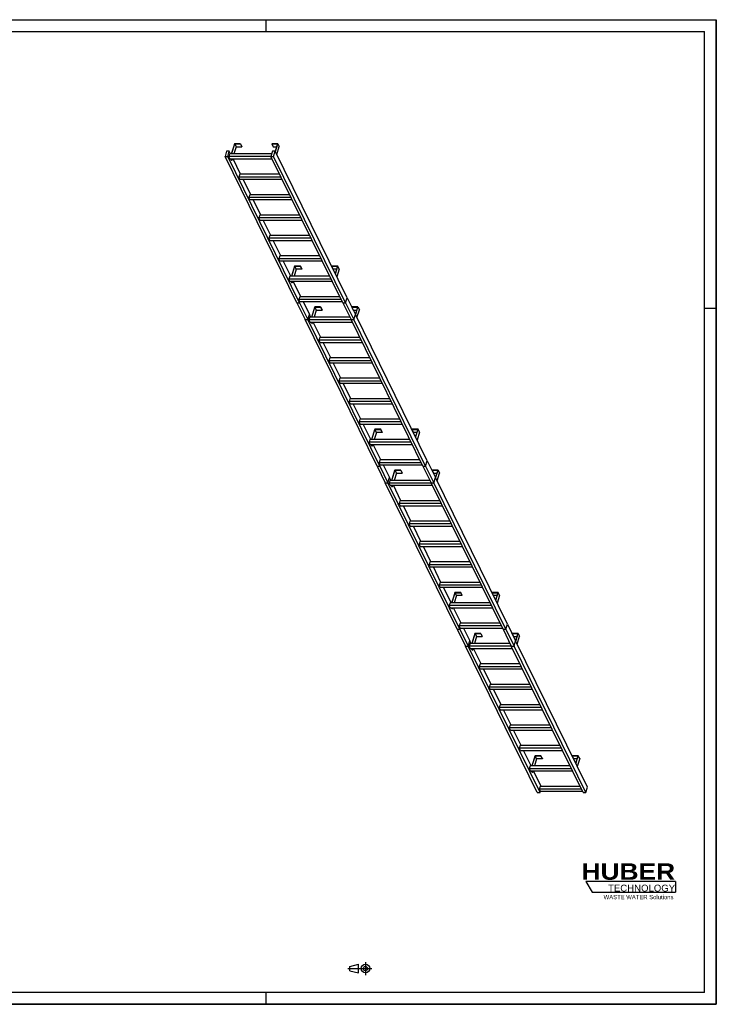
# Model space of a CAD drawing. Header units: millimetres. Extents: x 0 to 11880, y 0 to 8400.
# Tile 2 of 2: x 5940 to 11880, y 0 to 8400. Entities that reach past the tile are written whole.
import ezdxf

# ---------------------------------------------------------------- set-up
doc = ezdxf.new("R2010")
doc.units = ezdxf.units.MM
doc.header["$LTSCALE"] = 653.4
doc.linetypes.add('CENTER', pattern=[0.6, 0.375, -0.075, 0.075, -0.075])
doc.layers.get('0').update_dxf_attribs({"linetype": 'CONTINUOUS'})
for name, color, linetype in [('52171419_new_view_3_BL18', 7, 'CONTINUOUS'), ('52171419_new_view_3_BL19', 7, 'CONTINUOUS'), ('52171419_new_view_3_BL20', 7, 'CONTINUOUS'), ('52171419_new_view_3_BL21', 7, 'CONTINUOUS'), ('52171431_100_new_view_3_BL15', 7, 'CONTINUOUS'), ('52171431_100_new_view_3_BL16', 7, 'CONTINUOUS'), ('52171431_100_new_view_3_BL17', 7, 'CONTINUOUS'), ('HUBER_Logo_BL0', 7, 'CONTINUOUS')]:
    doc.layers.add(name, color=color, linetype=linetype)
doc.styles.add('TEXTSTYLE_2', font='ariblk.ttf')
doc.styles.add('TEXTSTYLE_3', font='arial.ttf')

# ---------------------------------------------------------------- blocks, each defined once
blk = doc.blocks.new('HUBER_LOGO_BL0', base_point=(11148.2, 1013.5))
at = {"layer": 'HUBER_Logo_BL0', "color": 5, "linetype": 'CONTINUOUS'}
for p, q in [((11531.1, 1046.8), (10766.1, 1046.8)), ((10766.1, 1046.8), (10820.1, 956.8)), ((11531.1, 1046.8), (11531.1, 956.8)), ((10820.1, 956.8), (11531.1, 956.8))]:
    blk.add_line(p, q, dxfattribs=at)
at = {"layer": 'HUBER_Logo_BL0', "color": 2, "linetype": 'CONTINUOUS', "attachment_point": 3, "line_spacing_factor": 0.78}
for s, insert, char_height, width, style in [('HUBER\\P\\fArial;\\H58.5;TECHNOLOGY ', (11528.9, 1203), 140.4, 775.343, 'TEXTSTYLE_2'), ('WASTE WATER Solutions', (11514.7, 932.6), 36, 594.067, 'TEXTSTYLE_3')]:
    blk.add_mtext(s, dxfattribs=dict(at, insert=insert, char_height=char_height, width=width, style=style))
blk = doc.blocks.new('PROJEKTIONSMETHODE_1_BL25', base_point=(8840, 305))
at = {"color": 2, "linetype": 'CONTINUOUS'}
for p, q in [((8755.7, 323.3), (8829, 341.7)), ((8829, 268.3), (8829, 341.7)), ((8755.7, 286.7), (8755.7, 323.3)), ((8755.7, 286.7), (8829, 268.3))]:
    blk.add_line(p, q, dxfattribs=at)
at = {"color": 2, "linetype": 'CENTER'}
for p, q in [((8887.7, 360), (8887.7, 250)), ((8737.3, 305), (8942.7, 305))]:
    blk.add_line(p, q, dxfattribs=at)
at = {"color": 2, "linetype": 'CONTINUOUS'}
for radius in [36.7, 18.3]:
    blk.add_circle((8887.7, 305), radius, dxfattribs=at)
blk = doc.blocks.new('52171431_100_NEW_VIEW_3_BL15', base_point=(9919.6, 3149.9))
at = {"layer": '52171431_100_new_view_3_BL15', "color": 7, "linetype": 'CONTINUOUS'}
for p, q in [((9670.4, 3199.1), (9740.6, 3056.1)), ((9670.4, 3199.1), (9693.4, 3199.1)), ((9693.4, 3199.1), (9696.7, 3209.6)), ((9693.4, 3199.1), (9763.6, 3056.1)), ((9723.9, 3209.6), (9777.4, 3100.7)), ((10061.9, 3199.1), (10132, 3056.1)), ((10061.9, 3199.1), (10084.9, 3199.1)), ((10084.9, 3199.1), (10098.7, 3243.7)), ((10084.9, 3199.1), (10155, 3056.1)), ((10098.7, 3243.7), (10168.8, 3100.7)), ((9740.6, 3056.1), (9763.6, 3056.1)), ((9763.6, 3056.1), (9777.4, 3100.7)), ((10132, 3056.1), (10155, 3056.1)), ((10155, 3056.1), (10168.8, 3100.7))]:
    blk.add_line(p, q, dxfattribs=at)
blk = doc.blocks.new('52171431_100_NEW_VIEW_3_BL16', base_point=(9236.3, 4542.3))
at = {"layer": '52171431_100_new_view_3_BL16', "color": 7, "linetype": 'CONTINUOUS'}
for p, q in [((9401.6, 4591.5), (9415.4, 4636.1)), ((9415.4, 4636.1), (9485.5, 4493.2)), ((8987.1, 4591.5), (9057.3, 4448.5)), ((8987.1, 4591.5), (9010.1, 4591.5)), ((9010.1, 4591.5), (9013.4, 4602)), ((9010.1, 4591.5), (9080.3, 4448.5)), ((9040.7, 4602), (9094.1, 4493.2)), ((9378.6, 4591.5), (9448.7, 4448.5)), ((9378.6, 4591.5), (9401.6, 4591.5)), ((9401.6, 4591.5), (9471.7, 4448.5)), ((9080.3, 4448.5), (9094.1, 4493.2)), ((9471.7, 4448.5), (9485.5, 4493.2)), ((9057.3, 4448.5), (9080.3, 4448.5)), ((9448.7, 4448.5), (9471.7, 4448.5))]:
    blk.add_line(p, q, dxfattribs=at)
blk = doc.blocks.new('52171431_100_NEW_VIEW_3_BL17', base_point=(8553, 5934.7))
at = {"layer": '52171431_100_new_view_3_BL17', "color": 7, "linetype": 'CONTINUOUS'}
for p, q in [((8303.8, 5983.9), (8374, 5840.9)), ((8303.8, 5983.9), (8326.8, 5983.9)), ((8326.8, 5983.9), (8330.1, 5994.5)), ((8326.8, 5983.9), (8397, 5840.9)), ((8357.4, 5994.5), (8410.8, 5885.6)), ((8695.3, 5983.9), (8765.4, 5840.9)), ((8695.3, 5983.9), (8718.3, 5983.9)), ((8718.3, 5983.9), (8732.1, 6028.5)), ((8718.3, 5983.9), (8788.4, 5840.9)), ((8732.1, 6028.5), (8802.2, 5885.6)), ((8397, 5840.9), (8410.8, 5885.6)), ((8788.4, 5840.9), (8802.2, 5885.6)), ((8374, 5840.9), (8397, 5840.9)), ((8765.4, 5840.9), (8788.4, 5840.9))]:
    blk.add_line(p, q, dxfattribs=at)
blk = doc.blocks.new('52171419_NEW_VIEW_3_BL18', base_point=(10261.3, 2485.7))
at = {"layer": '52171419_new_view_3_BL18', "color": 7, "linetype": 'CONTINUOUS'}
for p, q in [((9822, 3164.8), (9795.1, 3077.7)), ((9797, 3077.7), (9823.4, 3163.3)), ((9835.6, 3138.4), (9816.9, 3077.7)), ((9872.7, 3164.8), (9822, 3164.8)), ((9823.4, 3163.3), (9872.2, 3163.3)), ((9823.4, 3163.3), (9835.6, 3138.4)), ((9835.6, 3138.4), (9884.4, 3138.4)), ((9872.2, 3163.3), (9872.7, 3164.8)), ((9872.2, 3163.3), (9884.4, 3138.4)), ((9872.7, 3164.8), (9884.9, 3140)), ((9884.4, 3138.4), (9884.9, 3140)), ((10139.8, 3164.8), (10139.3, 3163.3)), ((10139.3, 3163.3), (10151.5, 3138.4)), ((10139.3, 3163.3), (10188.1, 3163.3)), ((10190.5, 3164.8), (10139.8, 3164.8)), ((10151.5, 3138.4), (10180.5, 3138.4)), ((10188.1, 3163.3), (10168.8, 3100.8)), ((10170, 3098.5), (10190.5, 3164.8)), ((10182.2, 3073.6), (10202.7, 3140)), ((10190.5, 3164.8), (10202.7, 3140)), ((10353.7, 1806.7), (9740.6, 3056.1)), ((9740.6, 3056.1), (9763.6, 3056.1)), ((9763.6, 3056.1), (9777.4, 3100.7)), ((10376.7, 1806.7), (9763.6, 3056.1)), ((9780.2, 3077.7), (9773, 3054.2)), ((9782.1, 3035.6), (9773, 3054.2)), ((10132.9, 3054.2), (9773, 3054.2)), ((9788.7, 3077.7), (9777.4, 3100.7)), ((10121.4, 3077.7), (9780.2, 3077.7)), ((9782.1, 3035.6), (10142.1, 3035.6)), ((9797.9, 3022.5), (9791.5, 3035.6)), ((9793.3, 3035.6), (9799.8, 3022.5)), ((9803.8, 3035.6), (9799.8, 3022.5)), ((9874.1, 2903.7), (9809.4, 3035.6)), ((10745.1, 1806.7), (10132, 3056.1)), ((10132, 3056.1), (10155, 3056.1)), ((10155, 3056.1), (10168.8, 3100.7)), ((10768.2, 1806.7), (10155, 3056.1)), ((10782, 1851.3), (10168.8, 3100.7)), ((9797.9, 3022.5), (9799.8, 3022.5)), ((9865.6, 2903.7), (9858.4, 2880.2)), ((9867.5, 2861.5), (9858.4, 2880.2)), ((10218.3, 2880.2), (9858.4, 2880.2)), ((10206.8, 2903.7), (9865.6, 2903.7)), ((9867.5, 2861.5), (10227.5, 2861.5)), ((9959.5, 2729.6), (9894.8, 2861.5)), ((9951, 2729.6), (9943.8, 2706.1)), ((9952.9, 2687.5), (9943.8, 2706.1)), ((10303.7, 2706.1), (9943.8, 2706.1)), ((10292.2, 2729.6), (9951, 2729.6)), ((9952.9, 2687.5), (10312.9, 2687.5)), ((10044.9, 2555.6), (9980.2, 2687.5)), ((10036.5, 2555.6), (10029.2, 2532.1)), ((10389.2, 2532.1), (10029.2, 2532.1)), ((10038.3, 2513.4), (10029.2, 2532.1)), ((10377.6, 2555.6), (10036.5, 2555.6)), ((10038.3, 2513.4), (10398.3, 2513.4)), ((10130.3, 2381.5), (10065.6, 2513.4)), ((10121.9, 2381.5), (10114.6, 2358)), ((10474.6, 2358), (10114.6, 2358)), ((10123.8, 2339.4), (10114.6, 2358)), ((10463, 2381.5), (10121.9, 2381.5)), ((10123.8, 2339.4), (10483.7, 2339.4)), ((10215.7, 2207.5), (10151, 2339.4)), ((10207.3, 2207.5), (10200, 2184)), ((10548.4, 2207.5), (10207.3, 2207.5)), ((10209.2, 2165.3), (10200, 2184)), ((10560, 2184), (10200, 2184)), ((10209.2, 2165.3), (10569.1, 2165.3)), ((10301.1, 2033.4), (10236.4, 2165.3)), ((10334.5, 2120.5), (10307.6, 2033.4)), ((10309.4, 2033.4), (10335.9, 2119)), ((10385.2, 2120.5), (10334.5, 2120.5)), ((10348.1, 2094.1), (10335.9, 2119)), ((10335.9, 2119), (10384.7, 2119)), ((10384.7, 2119), (10385.2, 2120.5)), ((10396.9, 2094.1), (10384.7, 2119)), ((10397.4, 2095.7), (10385.2, 2120.5)), ((10652.3, 2120.5), (10651.8, 2119)), ((10664, 2094.1), (10651.8, 2119)), ((10651.8, 2119), (10700.6, 2119)), ((10702.9, 2120.5), (10652.3, 2120.5)), ((10700.6, 2119), (10681.3, 2056.5)), ((10682.4, 2054.2), (10702.9, 2120.5)), ((10715.1, 2095.7), (10702.9, 2120.5)), ((10292.7, 2033.4), (10285.4, 2009.9)), ((10633.9, 2033.4), (10292.7, 2033.4)), ((10348.1, 2094.1), (10329.3, 2033.4)), ((10396.9, 2094.1), (10348.1, 2094.1)), ((10397.4, 2095.7), (10396.9, 2094.1)), ((10692.9, 2094.1), (10664, 2094.1)), ((10715.1, 2095.7), (10694.6, 2029.3)), ((10294.6, 1991.3), (10285.4, 2009.9)), ((10645.4, 2009.9), (10285.4, 2009.9)), ((10294.6, 1991.3), (10654.5, 1991.3)), ((10310.4, 1978.2), (10304, 1991.3)), ((10312.3, 1978.2), (10305.8, 1991.3)), ((10312.3, 1978.2), (10310.4, 1978.2)), ((10316.3, 1991.3), (10312.3, 1978.2)), ((10386.6, 1859.4), (10321.8, 1991.3)), ((10378.1, 1859.4), (10370.8, 1835.9)), ((10719.3, 1859.4), (10378.1, 1859.4)), ((10768.2, 1806.7), (10782, 1851.3)), ((10353.7, 1806.7), (10376.7, 1806.7)), ((10380, 1817.2), (10370.8, 1835.9)), ((10730.8, 1835.9), (10370.8, 1835.9)), ((10376.7, 1806.7), (10380, 1817.2)), ((10380, 1817.2), (10740, 1817.2)), ((10745.1, 1806.7), (10768.2, 1806.7))]:
    blk.add_line(p, q, dxfattribs=at)
blk = doc.blocks.new('52171419_NEW_VIEW_3_BL19', base_point=(9578, 3878.2))
at = {"layer": '52171419_new_view_3_BL19', "color": 7, "linetype": 'CONTINUOUS'}
for p, q in [((9138.8, 4557.2), (9111.8, 4470.1)), ((9113.7, 4470.1), (9140.1, 4555.7)), ((9189.4, 4557.2), (9138.8, 4557.2)), ((9140.1, 4555.7), (9188.9, 4555.7)), ((9140.1, 4555.7), (9152.3, 4530.8)), ((9188.9, 4555.7), (9189.4, 4557.2)), ((9188.9, 4555.7), (9201.1, 4530.8)), ((9189.4, 4557.2), (9201.6, 4532.4)), ((9456.5, 4557.2), (9456, 4555.7)), ((9456, 4555.7), (9468.2, 4530.8)), ((9456, 4555.7), (9504.9, 4555.7)), ((9507.2, 4557.2), (9456.5, 4557.2)), ((9504.9, 4555.7), (9485.5, 4493.2)), ((9486.7, 4490.9), (9507.2, 4557.2)), ((9507.2, 4557.2), (9519.4, 4532.4)), ((9080.3, 4448.5), (9094.1, 4493.2)), ((9096.9, 4470.1), (9089.7, 4446.6)), ((9105.4, 4470.1), (9094.1, 4493.2)), ((9438.1, 4470.1), (9096.9, 4470.1)), ((9152.3, 4530.8), (9133.6, 4470.1)), ((9152.3, 4530.8), (9201.1, 4530.8)), ((9201.1, 4530.8), (9201.6, 4532.4)), ((9468.2, 4530.8), (9497.2, 4530.8)), ((9471.7, 4448.5), (9485.5, 4493.2)), ((10098.7, 3243.7), (9485.5, 4493.2)), ((9498.9, 4466), (9519.4, 4532.4)), ((9670.4, 3199.1), (9057.3, 4448.5)), ((9057.3, 4448.5), (9080.3, 4448.5)), ((9693.4, 3199.1), (9080.3, 4448.5)), ((9098.8, 4428), (9089.7, 4446.6)), ((9449.6, 4446.6), (9089.7, 4446.6)), ((9098.8, 4428), (9458.8, 4428)), ((9114.6, 4414.9), (9108.2, 4428)), ((9110.1, 4428), (9116.5, 4414.9)), ((9114.6, 4414.9), (9116.5, 4414.9)), ((9120.5, 4428), (9116.5, 4414.9)), ((9190.8, 4296.1), (9126.1, 4428)), ((10061.9, 3199.1), (9448.7, 4448.5)), ((9448.7, 4448.5), (9471.7, 4448.5)), ((10084.9, 3199.1), (9471.7, 4448.5)), ((9182.3, 4296.1), (9175.1, 4272.6)), ((9523.5, 4296.1), (9182.3, 4296.1)), ((9184.2, 4253.9), (9175.1, 4272.6)), ((9535, 4272.6), (9175.1, 4272.6)), ((9184.2, 4253.9), (9544.2, 4253.9)), ((9276.2, 4122), (9211.5, 4253.9)), ((9267.7, 4122), (9260.5, 4098.5)), ((9608.9, 4122), (9267.7, 4122)), ((9269.6, 4079.9), (9260.5, 4098.5)), ((9620.5, 4098.5), (9260.5, 4098.5)), ((9269.6, 4079.9), (9629.6, 4079.9)), ((9361.6, 3948), (9296.9, 4079.9)), ((9353.2, 3948), (9345.9, 3924.5)), ((9705.9, 3924.5), (9345.9, 3924.5)), ((9355, 3905.8), (9345.9, 3924.5)), ((9694.3, 3948), (9353.2, 3948)), ((9355, 3905.8), (9715, 3905.8)), ((9447, 3773.9), (9382.3, 3905.8)), ((9438.6, 3773.9), (9431.3, 3750.4)), ((9791.3, 3750.4), (9431.3, 3750.4)), ((9440.5, 3731.8), (9431.3, 3750.4)), ((9779.7, 3773.9), (9438.6, 3773.9)), ((9440.5, 3731.8), (9800.4, 3731.8)), ((9532.4, 3599.9), (9467.7, 3731.8)), ((9524, 3599.9), (9516.7, 3576.4)), ((9525.9, 3557.7), (9516.7, 3576.4)), ((9876.7, 3576.4), (9516.7, 3576.4)), ((9865.2, 3599.9), (9524, 3599.9)), ((9525.9, 3557.7), (9885.8, 3557.7)), ((9617.9, 3425.8), (9553.1, 3557.7)), ((9651.2, 3512.9), (9624.3, 3425.8)), ((9626.1, 3425.8), (9652.6, 3511.4)), ((9664.8, 3486.5), (9646, 3425.8)), ((9701.9, 3512.9), (9651.2, 3512.9)), ((9664.8, 3486.5), (9652.6, 3511.4)), ((9652.6, 3511.4), (9701.4, 3511.4)), ((9713.6, 3486.5), (9664.8, 3486.5)), ((9701.4, 3511.4), (9701.9, 3512.9)), ((9713.6, 3486.5), (9701.4, 3511.4)), ((9714.1, 3488.1), (9701.9, 3512.9)), ((9714.1, 3488.1), (9713.6, 3486.5)), ((9969, 3512.9), (9968.5, 3511.4)), ((9980.7, 3486.5), (9968.5, 3511.4)), ((9968.5, 3511.4), (10017.3, 3511.4)), ((10019.6, 3512.9), (9969, 3512.9)), ((10009.6, 3486.5), (9980.7, 3486.5)), ((10017.3, 3511.4), (9998, 3448.9)), ((9999.1, 3446.6), (10019.6, 3512.9)), ((10031.8, 3488.1), (10011.3, 3421.7)), ((10031.8, 3488.1), (10019.6, 3512.9)), ((9609.4, 3425.8), (9602.1, 3402.3)), ((9611.3, 3383.7), (9602.1, 3402.3)), ((9962.1, 3402.3), (9602.1, 3402.3)), ((9950.6, 3425.8), (9609.4, 3425.8)), ((9611.3, 3383.7), (9971.2, 3383.7)), ((9627.1, 3370.6), (9620.7, 3383.7)), ((9629, 3370.6), (9622.5, 3383.7)), ((9629, 3370.6), (9627.1, 3370.6)), ((9633, 3383.7), (9629, 3370.6)), ((9703.3, 3251.8), (9638.5, 3383.7)), ((9670.4, 3199.1), (9693.4, 3199.1)), ((9694.8, 3251.8), (9687.5, 3228.3)), ((9696.7, 3209.6), (9687.5, 3228.3)), ((10047.5, 3228.3), (9687.5, 3228.3)), ((9693.4, 3199.1), (9696.7, 3209.6)), ((10036, 3251.8), (9694.8, 3251.8)), ((9696.7, 3209.6), (10056.7, 3209.6)), ((10061.9, 3199.1), (10084.9, 3199.1)), ((10084.9, 3199.1), (10098.7, 3243.7))]:
    blk.add_line(p, q, dxfattribs=at)
blk = doc.blocks.new('52171419_NEW_VIEW_3_BL20', base_point=(8894.7, 5270.6))
at = {"layer": '52171419_new_view_3_BL20', "color": 7, "linetype": 'CONTINUOUS'}
for p, q in [((8397, 5840.9), (8410.8, 5885.6)), ((8422.1, 5862.6), (8410.8, 5885.6)), ((8455.5, 5949.7), (8428.5, 5862.6)), ((8430.4, 5862.6), (8456.8, 5948.1)), ((8469, 5923.2), (8450.3, 5862.6)), ((8506.1, 5949.7), (8455.5, 5949.7)), ((8456.8, 5948.1), (8505.6, 5948.1)), ((8456.8, 5948.1), (8469, 5923.2)), ((8469, 5923.2), (8517.8, 5923.2)), ((8505.6, 5948.1), (8506.1, 5949.7)), ((8505.6, 5948.1), (8517.8, 5923.2)), ((8506.1, 5949.7), (8518.3, 5924.8)), ((8517.8, 5923.2), (8518.3, 5924.8)), ((8773.2, 5949.7), (8772.7, 5948.1)), ((8772.7, 5948.1), (8784.9, 5923.2)), ((8772.7, 5948.1), (8821.6, 5948.1)), ((8823.9, 5949.7), (8773.2, 5949.7)), ((8784.9, 5923.2), (8813.9, 5923.2)), ((8788.4, 5840.9), (8802.2, 5885.6)), ((8821.6, 5948.1), (8802.2, 5885.6)), ((9415.4, 4636.1), (8802.2, 5885.6)), ((8803.4, 5883.3), (8823.9, 5949.7)), ((8815.6, 5858.4), (8836.1, 5924.8)), ((8823.9, 5949.7), (8836.1, 5924.8)), ((8987.1, 4591.5), (8374, 5840.9)), ((8374, 5840.9), (8397, 5840.9)), ((9010.1, 4591.5), (8397, 5840.9)), ((8413.6, 5862.6), (8406.4, 5839.1)), ((8415.5, 5820.4), (8406.4, 5839.1)), ((8766.3, 5839.1), (8406.4, 5839.1)), ((8754.8, 5862.6), (8413.6, 5862.6)), ((8415.5, 5820.4), (8775.5, 5820.4)), ((8431.4, 5807.3), (8424.9, 5820.4)), ((8426.8, 5820.4), (8433.2, 5807.3)), ((8431.4, 5807.3), (8433.2, 5807.3)), ((8437.2, 5820.4), (8433.2, 5807.3)), ((8507.5, 5688.5), (8442.8, 5820.4)), ((9378.6, 4591.5), (8765.4, 5840.9)), ((8765.4, 5840.9), (8788.4, 5840.9)), ((9401.6, 4591.5), (8788.4, 5840.9)), ((8499, 5688.5), (8491.8, 5665)), ((8500.9, 5646.4), (8491.8, 5665)), ((8851.7, 5665), (8491.8, 5665)), ((8840.2, 5688.5), (8499, 5688.5)), ((8500.9, 5646.4), (8860.9, 5646.4)), ((8592.9, 5514.4), (8528.2, 5646.4)), ((8584.5, 5514.4), (8577.2, 5490.9)), ((8586.3, 5472.3), (8577.2, 5490.9)), ((8937.2, 5490.9), (8577.2, 5490.9)), ((8925.6, 5514.4), (8584.5, 5514.4)), ((8586.3, 5472.3), (8946.3, 5472.3)), ((8678.3, 5340.4), (8613.6, 5472.3)), ((8669.9, 5340.4), (8662.6, 5316.9)), ((9022.6, 5316.9), (8662.6, 5316.9)), ((8671.8, 5298.3), (8662.6, 5316.9)), ((9011, 5340.4), (8669.9, 5340.4)), ((8671.8, 5298.3), (9031.7, 5298.3)), ((8763.7, 5166.3), (8699, 5298.3)), ((8755.3, 5166.3), (8748, 5142.8)), ((9108, 5142.8), (8748, 5142.8)), ((8757.2, 5124.2), (8748, 5142.8)), ((9096.4, 5166.3), (8755.3, 5166.3)), ((8757.2, 5124.2), (9117.1, 5124.2)), ((8849.1, 4992.3), (8784.4, 5124.2)), ((8840.7, 4992.3), (8833.4, 4968.8)), ((8842.6, 4950.1), (8833.4, 4968.8)), ((9193.4, 4968.8), (8833.4, 4968.8)), ((9181.9, 4992.3), (8840.7, 4992.3)), ((8842.6, 4950.1), (9202.5, 4950.1)), ((8934.6, 4818.2), (8869.8, 4950.1)), ((8967.9, 4905.3), (8941, 4818.2)), ((8942.9, 4818.2), (8969.3, 4903.8)), ((8981.5, 4878.9), (8962.7, 4818.2)), ((9018.6, 4905.3), (8967.9, 4905.3)), ((8981.5, 4878.9), (8969.3, 4903.8)), ((8969.3, 4903.8), (9018.1, 4903.8)), ((9030.3, 4878.9), (8981.5, 4878.9)), ((9018.1, 4903.8), (9018.6, 4905.3)), ((9030.3, 4878.9), (9018.1, 4903.8)), ((9030.8, 4880.5), (9018.6, 4905.3)), ((9030.8, 4880.5), (9030.3, 4878.9)), ((9285.7, 4905.3), (9285.2, 4903.8)), ((9297.4, 4878.9), (9285.2, 4903.8)), ((9285.2, 4903.8), (9334, 4903.8)), ((9336.4, 4905.3), (9285.7, 4905.3)), ((9326.3, 4878.9), (9297.4, 4878.9)), ((9334, 4903.8), (9314.7, 4841.3)), ((9315.8, 4839), (9336.4, 4905.3)), ((9348.6, 4880.5), (9328, 4814.1)), ((9348.6, 4880.5), (9336.4, 4905.3)), ((8926.1, 4818.2), (8918.8, 4794.7)), ((8928, 4776.1), (8918.8, 4794.7)), ((9278.8, 4794.7), (8918.8, 4794.7)), ((9267.3, 4818.2), (8926.1, 4818.2)), ((8928, 4776.1), (9288, 4776.1)), ((8943.8, 4763), (8937.4, 4776.1)), ((8945.7, 4763), (8939.2, 4776.1)), ((8945.7, 4763), (8943.8, 4763)), ((8949.7, 4776.1), (8945.7, 4763)), ((9020, 4644.2), (8955.2, 4776.1)), ((9011.5, 4644.2), (9004.2, 4620.7)), ((9013.4, 4602), (9004.2, 4620.7)), ((9364.2, 4620.7), (9004.2, 4620.7)), ((9352.7, 4644.2), (9011.5, 4644.2)), ((9401.6, 4591.5), (9415.4, 4636.1)), ((8987.1, 4591.5), (9010.1, 4591.5)), ((9010.1, 4591.5), (9013.4, 4602)), ((9013.4, 4602), (9373.4, 4602)), ((9378.6, 4591.5), (9401.6, 4591.5))]:
    blk.add_line(p, q, dxfattribs=at)
blk = doc.blocks.new('52171419_NEW_VIEW_3_BL21', base_point=(8211.4, 6663))
at = {"layer": '52171419_new_view_3_BL21', "color": 7, "linetype": 'CONTINUOUS'}
for p, q in [((7772.2, 7342.1), (7745.2, 7255)), ((7747.1, 7255), (7773.5, 7340.5)), ((7785.7, 7315.6), (7767, 7255)), ((7822.8, 7342.1), (7772.2, 7342.1)), ((7773.5, 7340.5), (7822.3, 7340.5)), ((7773.5, 7340.5), (7785.7, 7315.6)), ((7785.7, 7315.6), (7834.5, 7315.6)), ((7822.3, 7340.5), (7822.8, 7342.1)), ((7822.3, 7340.5), (7834.5, 7315.6)), ((7822.8, 7342.1), (7835, 7317.2)), ((7834.5, 7315.6), (7835, 7317.2)), ((8089.9, 7342.1), (8089.4, 7340.5)), ((8089.4, 7340.5), (8101.6, 7315.6)), ((8089.4, 7340.5), (8138.3, 7340.5)), ((8140.6, 7342.1), (8089.9, 7342.1)), ((8101.6, 7315.6), (8130.6, 7315.6)), ((8138.3, 7340.5), (8118.9, 7278)), ((8120.1, 7275.7), (8140.6, 7342.1)), ((8132.3, 7250.8), (8152.8, 7317.2)), ((8140.6, 7342.1), (8152.8, 7317.2)), ((7704.5, 7278), (7690.7, 7233.3)), ((8303.8, 5983.9), (7690.7, 7233.3)), ((7690.7, 7233.3), (7713.7, 7233.3)), ((7727.5, 7278), (7704.5, 7278)), ((7713.7, 7233.3), (7727.5, 7278)), ((8326.8, 5983.9), (7713.7, 7233.3)), ((7730.3, 7255), (7723.1, 7231.5)), ((7732.2, 7212.8), (7723.1, 7231.5)), ((8083, 7231.5), (7723.1, 7231.5)), ((7738.8, 7255), (7727.5, 7278)), ((8088.8, 7255), (7730.3, 7255)), ((8095.9, 7278), (8082.1, 7233.3)), ((8695.3, 5983.9), (8082.1, 7233.3)), ((8082.1, 7233.3), (8105.2, 7233.3)), ((8119, 7278), (8095.9, 7278)), ((8105.2, 7233.3), (8119, 7278)), ((8718.3, 5983.9), (8105.2, 7233.3)), ((8732.1, 6028.5), (8119, 7278)), ((7732.2, 7212.8), (8092.2, 7212.8)), ((7748.1, 7199.7), (7741.6, 7212.8)), ((7743.5, 7212.8), (7749.9, 7199.7)), ((7748.1, 7199.7), (7749.9, 7199.7)), ((7754, 7212.8), (7749.9, 7199.7)), ((7824.2, 7080.9), (7759.5, 7212.8)), ((7815.7, 7080.9), (7808.5, 7057.4)), ((7817.6, 7038.8), (7808.5, 7057.4)), ((8168.5, 7057.4), (7808.5, 7057.4)), ((8156.9, 7080.9), (7815.7, 7080.9)), ((7817.6, 7038.8), (8177.6, 7038.8)), ((7909.6, 6906.9), (7844.9, 7038.8)), ((7901.2, 6906.9), (7893.9, 6883.4)), ((8242.3, 6906.9), (7901.2, 6906.9)), ((7903, 6864.7), (7893.9, 6883.4)), ((8253.9, 6883.4), (7893.9, 6883.4)), ((7903, 6864.7), (8263, 6864.7)), ((7995, 6732.8), (7930.3, 6864.7)), ((7986.6, 6732.8), (7979.3, 6709.3)), ((8327.7, 6732.8), (7986.6, 6732.8)), ((8339.3, 6709.3), (7979.3, 6709.3)), ((7988.5, 6690.7), (7979.3, 6709.3)), ((7988.5, 6690.7), (8348.4, 6690.7)), ((8080.4, 6558.8), (8015.7, 6690.7)), ((8072, 6558.8), (8064.7, 6535.3)), ((8413.2, 6558.8), (8072, 6558.8)), ((8424.7, 6535.3), (8064.7, 6535.3)), ((8073.9, 6516.6), (8064.7, 6535.3)), ((8073.9, 6516.6), (8433.8, 6516.6)), ((8165.9, 6384.7), (8101.1, 6516.6)), ((8157.4, 6384.7), (8150.1, 6361.2)), ((8498.6, 6384.7), (8157.4, 6384.7)), ((8159.3, 6342.6), (8150.1, 6361.2)), ((8510.1, 6361.2), (8150.1, 6361.2)), ((8159.3, 6342.6), (8519.3, 6342.6)), ((8251.3, 6210.7), (8186.5, 6342.6)), ((8284.6, 6297.8), (8257.7, 6210.7)), ((8259.6, 6210.7), (8286, 6296.2)), ((8298.2, 6271.3), (8279.4, 6210.7)), ((8335.3, 6297.8), (8284.6, 6297.8)), ((8298.2, 6271.3), (8286, 6296.2)), ((8286, 6296.2), (8334.8, 6296.2)), ((8347, 6271.3), (8298.2, 6271.3)), ((8334.8, 6296.2), (8335.3, 6297.8)), ((8347, 6271.3), (8334.8, 6296.2)), ((8347.5, 6272.9), (8335.3, 6297.8)), ((8347.5, 6272.9), (8347, 6271.3)), ((8602.4, 6297.8), (8601.9, 6296.2)), ((8614.1, 6271.3), (8601.9, 6296.2)), ((8601.9, 6296.2), (8650.7, 6296.2)), ((8653.1, 6297.8), (8602.4, 6297.8)), ((8643.1, 6271.3), (8614.1, 6271.3)), ((8650.7, 6296.2), (8631.4, 6233.7)), ((8632.5, 6231.4), (8653.1, 6297.8)), ((8665.3, 6272.9), (8644.7, 6206.5)), ((8665.3, 6272.9), (8653.1, 6297.8)), ((8242.8, 6210.7), (8235.5, 6187.2)), ((8244.7, 6168.5), (8235.5, 6187.2)), ((8595.5, 6187.2), (8235.5, 6187.2)), ((8584, 6210.7), (8242.8, 6210.7)), ((8244.7, 6168.5), (8604.7, 6168.5)), ((8260.5, 6155.4), (8254.1, 6168.5)), ((8262.4, 6155.4), (8255.9, 6168.5)), ((8262.4, 6155.4), (8260.5, 6155.4)), ((8266.4, 6168.5), (8262.4, 6155.4)), ((8336.7, 6036.6), (8271.9, 6168.5)), ((8303.8, 5983.9), (8326.8, 5983.9)), ((8328.2, 6036.6), (8321, 6013.1)), ((8330.1, 5994.5), (8321, 6013.1)), ((8680.9, 6013.1), (8321, 6013.1)), ((8326.8, 5983.9), (8330.1, 5994.5)), ((8669.4, 6036.6), (8328.2, 6036.6)), ((8330.1, 5994.5), (8690.1, 5994.5)), ((8695.3, 5983.9), (8718.3, 5983.9)), ((8718.3, 5983.9), (8732.1, 6028.5))]:
    blk.add_line(p, q, dxfattribs=at)

msp = doc.modelspace()

# ---------------------------------------------------------------- linework, layer by layer
at = {"color": 7, "linetype": 'CONTINUOUS'}
for p, q in [((0, 8400), (11880, 8400)), ((11880, 0), (11880, 8400)), ((0, 0), (11880, 0))]:
    msp.add_line(p, q, dxfattribs=at)
at = {"color": 3, "linetype": 'CONTINUOUS'}
for p, q in [((0, 8400), (11880, 8400)), ((8040, 8400), (8040, 8300)), ((11880, 8400), (11880, 0)), ((11780, 5940), (11880, 5940)), ((8040, 100), (8040, 0)), ((11880, 0), (0, 0))]:
    msp.add_line(p, q, dxfattribs=at)
at = {"color": 5, "linetype": 'CONTINUOUS'}
for p, q in [((100, 8300), (11780, 8300)), ((11780, 100), (11780, 8300)), ((11780, 100), (100, 100))]:
    msp.add_line(p, q, dxfattribs=at)

# ---------------------------------------------------------------- block references
at = {"color": 2, "linetype": 'CONTINUOUS'}
msp.add_blockref('PROJEKTIONSMETHODE_1_BL25', (8840, 305), dxfattribs=at)
at = {"layer": '52171419_new_view_3_BL18'}
msp.add_blockref('52171419_NEW_VIEW_3_BL18', (10261.3, 2485.7), dxfattribs=at)
at = {"layer": '52171419_new_view_3_BL19'}
msp.add_blockref('52171419_NEW_VIEW_3_BL19', (9578, 3878.2), dxfattribs=at)
at = {"layer": '52171419_new_view_3_BL20'}
msp.add_blockref('52171419_NEW_VIEW_3_BL20', (8894.7, 5270.6), dxfattribs=at)
at = {"layer": '52171419_new_view_3_BL21'}
msp.add_blockref('52171419_NEW_VIEW_3_BL21', (8211.4, 6663), dxfattribs=at)
at = {"layer": '52171431_100_new_view_3_BL15'}
msp.add_blockref('52171431_100_NEW_VIEW_3_BL15', (9919.6, 3149.9), dxfattribs=at)
at = {"layer": '52171431_100_new_view_3_BL16'}
msp.add_blockref('52171431_100_NEW_VIEW_3_BL16', (9236.3, 4542.3), dxfattribs=at)
at = {"layer": '52171431_100_new_view_3_BL17'}
msp.add_blockref('52171431_100_NEW_VIEW_3_BL17', (8553, 5934.7), dxfattribs=at)
at = {"layer": 'HUBER_Logo_BL0'}
msp.add_blockref('HUBER_LOGO_BL0', (11148.2, 1013.5), dxfattribs=at)

doc.saveas('drawing.dxf')
